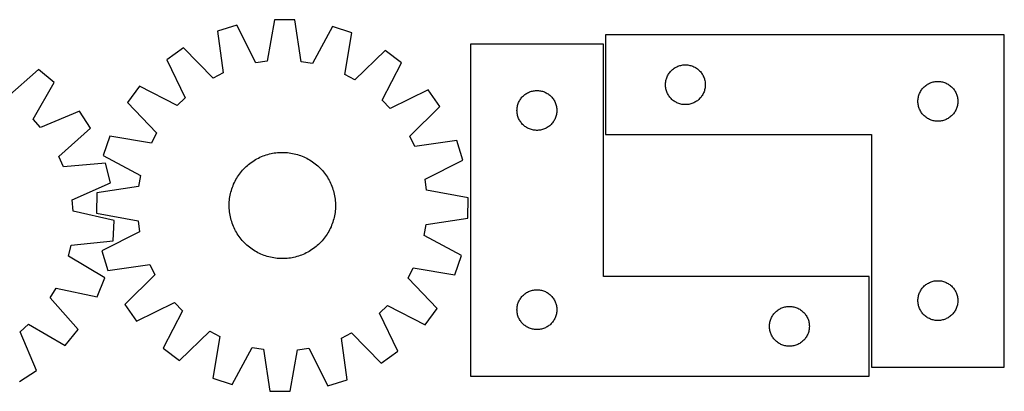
# Model space of a CAD drawing. Header units: millimetres. Extents: x 7 to 1493, y 7 to 301.
# Tile 2 of 2: x 752 to 1493, y 21 to 301. Entities that reach past the tile are written whole.
import ezdxf

# ---------------------------------------------------------------- set-up
doc = ezdxf.new("R2010")
doc.units = ezdxf.units.MM
doc.layers.add('CUT', color=7, linetype='CONTINUOUS', true_color=0x000000)

msp = doc.modelspace()

# ---------------------------------------------------------------- linework, layer by layer
at = {"layer": 'CUT'}
for p, q in [((915.932358, 296.913784), (901.238747, 292.349975)), ((930.140671, 268.504303), (915.932358, 296.913784)), ((944.175532, 301.011215), (938.626181, 269.735354)), ((959.560281, 300.811079), (944.175532, 301.011215)), ((964.294177, 269.401447), (959.560281, 300.811079)), ((901.238747, 292.349975), (905.625773, 260.89002)), ((987.687311, 295.980347), (972.744792, 267.95008)), ((1002.257232, 291.035858), (987.687311, 295.980347)), ((997.053324, 259.700669), (1002.257232, 291.035858)), ((1493.33971, 289.544225), (1193.33971, 289.544225)), ((1193.33971, 289.544225), (1193.33971, 214.544225)), ((1493.33971, 39.544225), (1493.33971, 289.544225)), ((1191.625306, 282.685088), (1091.625306, 282.685088)), ((1091.625306, 282.685088), (1091.625306, 32.685088)), ((1191.625306, 107.685088), (1191.625306, 282.685088)), ((875.644068, 279.725466), (863.079909, 270.84445)), ((897.935989, 257.097054), (875.644068, 279.725466)), ((1027.514849, 277.749828), (1004.64184, 255.708952)), ((1039.843735, 268.544987), (1027.514849, 277.749828)), ((863.079909, 270.84445), (876.973879, 242.279921)), ((938.626181, 269.735354), (930.140671, 268.504303)), ((972.744792, 267.95008), (964.294177, 269.401447)), ((1025.211419, 240.351547), (1039.843735, 268.544987)), ((1249.894393, 266.643191), (1250.650498, 266.801194)), ((1250.650498, 266.801194), (1251.413734, 266.920065)), ((1251.413734, 266.920065), (1252.182078, 266.999488)), ((1252.182078, 266.999488), (1252.953491, 267.039252)), ((1252.953491, 267.039252), (1253.725928, 267.039252)), ((1253.725928, 267.039252), (1254.497342, 266.999488)), ((1254.497342, 266.999488), (1255.265685, 266.920065)), ((1255.265685, 266.920065), (1256.028921, 266.801194)), ((1256.028921, 266.801194), (1256.785026, 266.643191)), ((766.60141, 263.437877), (742.689025, 242.529204)), ((778.470612, 253.647443), (766.60141, 263.437877)), ((905.625773, 260.89002), (897.935989, 257.097054)), ((1004.64184, 255.708952), (997.053324, 259.700669)), ((1239.922403, 258.750632), (1240.285431, 259.432446)), ((1240.285431, 259.432446), (1240.683076, 260.094668)), ((1240.683076, 260.094668), (1241.114285, 260.735541)), ((1241.114285, 260.735541), (1241.577913, 261.353367)), ((1241.577913, 261.353367), (1242.072731, 261.946507)), ((1242.072731, 261.946507), (1242.597427, 262.513387)), ((1242.597427, 262.513387), (1243.15061, 263.052506)), ((1243.15061, 263.052506), (1243.730812, 263.562432)), ((1243.730812, 263.562432), (1244.336495, 264.041814)), ((1244.336495, 264.041814), (1244.966054, 264.48938)), ((1244.966054, 264.48938), (1245.617818, 264.903944)), ((1245.617818, 264.903944), (1246.290058, 265.284407)), ((1246.290058, 265.284407), (1246.980994, 265.629759)), ((1246.980994, 265.629759), (1247.688791, 265.939085)), ((1247.688791, 265.939085), (1248.411574, 266.211563)), ((1248.411574, 266.211563), (1249.147425, 266.446473)), ((1249.147425, 266.446473), (1249.894393, 266.643191)), ((1256.785026, 266.643191), (1257.531994, 266.446473)), ((1257.531994, 266.446473), (1258.267845, 266.211563)), ((1258.267845, 266.211563), (1258.990628, 265.939085)), ((1258.990628, 265.939085), (1259.698425, 265.629759)), ((1259.698425, 265.629759), (1260.389361, 265.284407)), ((1260.389361, 265.284407), (1261.061602, 264.903944)), ((1261.061602, 264.903944), (1261.713365, 264.48938)), ((1261.713365, 264.48938), (1262.342924, 264.041814)), ((1262.342924, 264.041814), (1262.948607, 263.562432)), ((1262.948607, 263.562432), (1263.52881, 263.052506)), ((1263.52881, 263.052506), (1264.081992, 262.513387)), ((1264.081992, 262.513387), (1264.606689, 261.946507)), ((1264.606689, 261.946507), (1265.101507, 261.353367)), ((1265.101507, 261.353367), (1265.565135, 260.735541)), ((1265.565135, 260.735541), (1265.996343, 260.094668)), ((1265.996343, 260.094668), (1266.393988, 259.432446)), ((1266.393988, 259.432446), (1266.757016, 258.750632)), ((762.491664, 226.194794), (778.470612, 253.647443)), ((1238.33971, 252.044225), (1238.359598, 252.816406)), ((1238.359598, 251.272044), (1238.33971, 252.044225)), ((1238.359598, 252.816406), (1238.419211, 253.58654)), ((1238.419211, 253.58654), (1238.518391, 254.352584)), ((1238.518391, 254.352584), (1238.656874, 255.112506)), ((1238.656874, 255.112506), (1238.834294, 255.864292)), ((1238.834294, 255.864292), (1239.050179, 256.605948)), ((1239.050179, 256.605948), (1239.303957, 257.335506)), ((1239.303957, 257.335506), (1239.594956, 258.051034)), ((1239.594956, 258.051034), (1239.922403, 258.750632)), ((1266.757016, 258.750632), (1267.084463, 258.051034)), ((1267.084463, 258.051034), (1267.375462, 257.335506)), ((1267.375462, 257.335506), (1267.62924, 256.605948)), ((1267.62924, 256.605948), (1267.845125, 255.864292)), ((1267.845125, 255.864292), (1268.022545, 255.112506)), ((1268.022545, 255.112506), (1268.161028, 254.352584)), ((1268.161028, 254.352584), (1268.260208, 253.58654)), ((1268.260208, 253.58654), (1268.319821, 252.816406)), ((1268.319821, 252.816406), (1268.33971, 252.044225)), ((1268.33971, 252.044225), (1268.319821, 251.272044)), ((1434.336495, 251.541814), (1434.966054, 251.98938)), ((1434.966054, 251.98938), (1435.617818, 252.403944)), ((1435.617818, 252.403944), (1436.290058, 252.784407)), ((1436.290058, 252.784407), (1436.980994, 253.129759)), ((1436.980994, 253.129759), (1437.688791, 253.439085)), ((1437.688791, 253.439085), (1438.411574, 253.711563)), ((1438.411574, 253.711563), (1439.147425, 253.946473)), ((1439.147425, 253.946473), (1439.894393, 254.143191)), ((1439.894393, 254.143191), (1440.650498, 254.301194)), ((1440.650498, 254.301194), (1441.413734, 254.420065)), ((1441.413734, 254.420065), (1442.182078, 254.499488)), ((1442.182078, 254.499488), (1442.953491, 254.539252)), ((1442.953491, 254.539252), (1443.725928, 254.539252)), ((1443.725928, 254.539252), (1444.497342, 254.499488)), ((1444.497342, 254.499488), (1445.265685, 254.420065)), ((1445.265685, 254.420065), (1446.028921, 254.301194)), ((1446.028921, 254.301194), (1446.785026, 254.143191)), ((1446.785026, 254.143191), (1447.531994, 253.946473)), ((1447.531994, 253.946473), (1448.267845, 253.711563)), ((1448.267845, 253.711563), (1448.990628, 253.439085)), ((1448.990628, 253.439085), (1449.698425, 253.129759)), ((1449.698425, 253.129759), (1450.389361, 252.784407)), ((1450.389361, 252.784407), (1451.061602, 252.403944)), ((1451.061602, 252.403944), (1451.713365, 251.98938)), ((1451.713365, 251.98938), (1452.342924, 251.541814)), ((842.63911, 250.928638), (833.434269, 238.599751)), ((870.83255, 236.296322), (842.63911, 250.928638)), ((1059.759548, 248.104188), (1031.195018, 234.210218)), ((1068.640563, 235.540029), (1059.759548, 248.104188)), ((1132.016408, 244.203295), (1132.622092, 244.682677)), ((1132.622092, 244.682677), (1133.25165, 245.130243)), ((1133.25165, 245.130243), (1133.903414, 245.544808)), ((1133.903414, 245.544808), (1134.575655, 245.92527)), ((1134.575655, 245.92527), (1135.26659, 246.270622)), ((1135.26659, 246.270622), (1135.974387, 246.579948)), ((1135.974387, 246.579948), (1136.69717, 246.852427)), ((1136.69717, 246.852427), (1137.433021, 247.087336)), ((1137.433021, 247.087336), (1138.17999, 247.284054)), ((1138.17999, 247.284054), (1138.936094, 247.442058)), ((1138.936094, 247.442058), (1139.699331, 247.560928)), ((1139.699331, 247.560928), (1140.467674, 247.640351)), ((1140.467674, 247.640351), (1141.239087, 247.680115)), ((1141.239087, 247.680115), (1142.011525, 247.680115)), ((1142.011525, 247.680115), (1142.782938, 247.640351)), ((1142.782938, 247.640351), (1143.551281, 247.560928)), ((1143.551281, 247.560928), (1144.314517, 247.442058)), ((1144.314517, 247.442058), (1145.070622, 247.284054)), ((1145.070622, 247.284054), (1145.81759, 247.087336)), ((1145.81759, 247.087336), (1146.553442, 246.852427)), ((1146.553442, 246.852427), (1147.276224, 246.579948)), ((1147.276224, 246.579948), (1147.984022, 246.270622)), ((1147.984022, 246.270622), (1148.674957, 245.92527)), ((1148.674957, 245.92527), (1149.347198, 245.544808)), ((1149.347198, 245.544808), (1149.998962, 245.130243)), ((1149.998962, 245.130243), (1150.62852, 244.682677)), ((1150.62852, 244.682677), (1151.234204, 244.203295)), ((1238.419211, 250.50191), (1238.359598, 251.272044)), ((1238.518391, 249.735866), (1238.419211, 250.50191)), ((1238.656874, 248.975944), (1238.518391, 249.735866)), ((1238.834294, 248.224158), (1238.656874, 248.975944)), ((1239.050179, 247.482503), (1238.834294, 248.224158)), ((1239.303957, 246.752944), (1239.050179, 247.482503)), ((1239.594956, 246.037416), (1239.303957, 246.752944)), ((1239.922403, 245.337818), (1239.594956, 246.037416)), ((1240.285431, 244.656004), (1239.922403, 245.337818)), ((1240.683076, 243.993782), (1240.285431, 244.656004)), ((1266.393988, 244.656004), (1265.996343, 243.993782)), ((1266.757016, 245.337818), (1266.393988, 244.656004)), ((1267.084463, 246.037416), (1266.757016, 245.337818)), ((1267.375462, 246.752944), (1267.084463, 246.037416)), ((1267.62924, 247.482503), (1267.375462, 246.752944)), ((1267.845125, 248.224158), (1267.62924, 247.482503)), ((1268.022545, 248.975944), (1267.845125, 248.224158)), ((1268.161028, 249.735866), (1268.022545, 248.975944)), ((1268.260208, 250.50191), (1268.161028, 249.735866)), ((1268.319821, 251.272044), (1268.260208, 250.50191)), ((1429.050179, 244.105948), (1429.303957, 244.835506)), ((1429.303957, 244.835506), (1429.594956, 245.551034)), ((1429.594956, 245.551034), (1429.922403, 246.250632)), ((1429.922403, 246.250632), (1430.285431, 246.932446)), ((1430.285431, 246.932446), (1430.683076, 247.594668)), ((1430.683076, 247.594668), (1431.114285, 248.235541)), ((1431.114285, 248.235541), (1431.577913, 248.853367)), ((1431.577913, 248.853367), (1432.072731, 249.446507)), ((1432.072731, 249.446507), (1432.597427, 250.013387)), ((1432.597427, 250.013387), (1433.15061, 250.552506)), ((1433.15061, 250.552506), (1433.730812, 251.062432)), ((1433.730812, 251.062432), (1434.336495, 251.541814)), ((1452.342924, 251.541814), (1452.948607, 251.062432)), ((1452.948607, 251.062432), (1453.52881, 250.552506)), ((1453.52881, 250.552506), (1454.081992, 250.013387)), ((1454.081992, 250.013387), (1454.606689, 249.446507)), ((1454.606689, 249.446507), (1455.101507, 248.853367)), ((1455.101507, 248.853367), (1455.565135, 248.235541)), ((1455.565135, 248.235541), (1455.996343, 247.594668)), ((1455.996343, 247.594668), (1456.393988, 246.932446)), ((1456.393988, 246.932446), (1456.757016, 246.250632)), ((1456.757016, 246.250632), (1457.084463, 245.551034)), ((1457.084463, 245.551034), (1457.375462, 244.835506)), ((1457.375462, 244.835506), (1457.62924, 244.105948)), ((833.434269, 238.599751), (855.475145, 215.726742)), ((876.973879, 242.279921), (870.83255, 236.296322)), ((1031.195018, 234.210218), (1025.211419, 240.351547)), ((1127.11989, 236.505155), (1127.335775, 237.246811)), ((1127.335775, 237.246811), (1127.589554, 237.97637)), ((1127.589554, 237.97637), (1127.880552, 238.691897)), ((1127.880552, 238.691897), (1128.208, 239.391495)), ((1128.208, 239.391495), (1128.571027, 240.073309)), ((1128.571027, 240.073309), (1128.968672, 240.735531)), ((1128.968672, 240.735531), (1129.399881, 241.376405)), ((1129.399881, 241.376405), (1129.863509, 241.99423)), ((1129.863509, 241.99423), (1130.358327, 242.58737)), ((1130.358327, 242.58737), (1130.883023, 243.154251)), ((1130.883023, 243.154251), (1131.436206, 243.693369)), ((1131.436206, 243.693369), (1132.016408, 244.203295)), ((1151.234204, 244.203295), (1151.814406, 243.693369)), ((1151.814406, 243.693369), (1152.367589, 243.154251)), ((1152.367589, 243.154251), (1152.892285, 242.58737)), ((1152.892285, 242.58737), (1153.387103, 241.99423)), ((1153.387103, 241.99423), (1153.850731, 241.376405)), ((1153.850731, 241.376405), (1154.281939, 240.735531)), ((1154.281939, 240.735531), (1154.679584, 240.073309)), ((1154.679584, 240.073309), (1155.042612, 239.391495)), ((1155.042612, 239.391495), (1155.370059, 238.691897)), ((1155.370059, 238.691897), (1155.661058, 237.97637)), ((1155.661058, 237.97637), (1155.914837, 237.246811)), ((1155.914837, 237.246811), (1156.130722, 236.505155)), ((1241.114285, 243.352909), (1240.683076, 243.993782)), ((1241.577913, 242.735083), (1241.114285, 243.352909)), ((1242.072731, 242.141943), (1241.577913, 242.735083)), ((1242.597427, 241.575063), (1242.072731, 242.141943)), ((1243.15061, 241.035945), (1242.597427, 241.575063)), ((1243.730812, 240.526018), (1243.15061, 241.035945)), ((1244.336495, 240.046636), (1243.730812, 240.526018)), ((1244.966054, 239.59907), (1244.336495, 240.046636)), ((1245.617818, 239.184506), (1244.966054, 239.59907)), ((1246.290058, 238.804043), (1245.617818, 239.184506)), ((1246.980994, 238.458691), (1246.290058, 238.804043)), ((1247.688791, 238.149365), (1246.980994, 238.458691)), ((1248.411574, 237.876887), (1247.688791, 238.149365)), ((1249.147425, 237.641977), (1248.411574, 237.876887)), ((1249.894393, 237.445259), (1249.147425, 237.641977)), ((1250.650498, 237.287256), (1249.894393, 237.445259)), ((1251.413734, 237.168385), (1250.650498, 237.287256)), ((1252.182078, 237.088962), (1251.413734, 237.168385)), ((1255.265685, 237.168385), (1254.497342, 237.088962)), ((1256.028921, 237.287256), (1255.265685, 237.168385)), ((1256.785026, 237.445259), (1256.028921, 237.287256)), ((1257.531994, 237.641977), (1256.785026, 237.445259)), ((1258.267845, 237.876887), (1257.531994, 237.641977)), ((1258.990628, 238.149365), (1258.267845, 237.876887)), ((1259.698425, 238.458691), (1258.990628, 238.149365)), ((1260.389361, 238.804043), (1259.698425, 238.458691)), ((1261.061602, 239.184506), (1260.389361, 238.804043)), ((1261.713365, 239.59907), (1261.061602, 239.184506)), ((1262.342924, 240.046636), (1261.713365, 239.59907)), ((1262.948607, 240.526018), (1262.342924, 240.046636)), ((1263.52881, 241.035945), (1262.948607, 240.526018)), ((1264.081992, 241.575063), (1263.52881, 241.035945)), ((1264.606689, 242.141943), (1264.081992, 241.575063)), ((1265.101507, 242.735083), (1264.606689, 242.141943)), ((1265.565135, 243.352909), (1265.101507, 242.735083)), ((1265.996343, 243.993782), (1265.565135, 243.352909)), ((1428.33971, 239.544225), (1428.359598, 240.316406)), ((1428.359598, 238.772044), (1428.33971, 239.544225)), ((1428.359598, 240.316406), (1428.419211, 241.08654)), ((1428.419211, 238.00191), (1428.359598, 238.772044)), ((1428.419211, 241.08654), (1428.518391, 241.852584)), ((1428.518391, 237.235866), (1428.419211, 238.00191)), ((1428.518391, 241.852584), (1428.656874, 242.612506)), ((1428.656874, 236.475944), (1428.518391, 237.235866)), ((1428.656874, 242.612506), (1428.834294, 243.364292)), ((1428.834294, 243.364292), (1429.050179, 244.105948)), ((1457.62924, 244.105948), (1457.845125, 243.364292)), ((1457.845125, 243.364292), (1458.022545, 242.612506)), ((1458.022545, 242.612506), (1458.161028, 241.852584)), ((1458.161028, 237.235866), (1458.022545, 236.475944)), ((1458.161028, 241.852584), (1458.260208, 241.08654)), ((1458.260208, 238.00191), (1458.161028, 237.235866)), ((1458.260208, 241.08654), (1458.319821, 240.316406)), ((1458.319821, 238.772044), (1458.260208, 238.00191)), ((1458.319821, 240.316406), (1458.33971, 239.544225)), ((1458.33971, 239.544225), (1458.319821, 238.772044)), ((797.374358, 232.267214), (768.171193, 219.771218)), ((805.63723, 219.288173), (797.374358, 232.267214)), ((1046.012152, 213.248108), (1068.640563, 235.540029)), ((1126.625306, 232.685088), (1126.645195, 233.45727)), ((1126.645195, 231.912907), (1126.625306, 232.685088)), ((1126.645195, 233.45727), (1126.704808, 234.227403)), ((1126.704808, 231.142773), (1126.645195, 231.912907)), ((1126.704808, 234.227403), (1126.803987, 234.993447)), ((1126.803987, 230.37673), (1126.704808, 231.142773)), ((1126.803987, 234.993447), (1126.942471, 235.753369)), ((1126.942471, 229.616807), (1126.803987, 230.37673)), ((1126.942471, 235.753369), (1127.11989, 236.505155)), ((1156.130722, 236.505155), (1156.308141, 235.753369)), ((1156.308141, 235.753369), (1156.446624, 234.993447)), ((1156.446624, 230.37673), (1156.308141, 229.616807)), ((1156.446624, 234.993447), (1156.545804, 234.227403)), ((1156.545804, 231.142773), (1156.446624, 230.37673)), ((1156.545804, 234.227403), (1156.605417, 233.45727)), ((1156.605417, 231.912907), (1156.545804, 231.142773)), ((1156.605417, 233.45727), (1156.625306, 232.685088)), ((1156.625306, 232.685088), (1156.605417, 231.912907)), ((1252.953491, 237.049198), (1252.182078, 237.088962)), ((1253.725928, 237.049198), (1252.953491, 237.049198)), ((1254.497342, 237.088962), (1253.725928, 237.049198)), ((1428.834294, 235.724158), (1428.656874, 236.475944)), ((1429.050179, 234.982503), (1428.834294, 235.724158)), ((1429.303957, 234.252944), (1429.050179, 234.982503)), ((1429.594956, 233.537416), (1429.303957, 234.252944)), ((1429.922403, 232.837818), (1429.594956, 233.537416)), ((1430.285431, 232.156004), (1429.922403, 232.837818)), ((1430.683076, 231.493782), (1430.285431, 232.156004)), ((1431.114285, 230.852909), (1430.683076, 231.493782)), ((1431.577913, 230.235083), (1431.114285, 230.852909)), ((1432.072731, 229.641943), (1431.577913, 230.235083)), ((1455.101507, 230.235083), (1454.606689, 229.641943)), ((1455.565135, 230.852909), (1455.101507, 230.235083)), ((1455.996343, 231.493782), (1455.565135, 230.852909)), ((1456.393988, 232.156004), (1455.996343, 231.493782)), ((1456.757016, 232.837818), (1456.393988, 232.156004)), ((1457.084463, 233.537416), (1456.757016, 232.837818)), ((1457.375462, 234.252944), (1457.084463, 233.537416)), ((1457.62924, 234.982503), (1457.375462, 234.252944)), ((1457.845125, 235.724158), (1457.62924, 234.982503)), ((1458.022545, 236.475944), (1457.845125, 235.724158)), ((768.171193, 219.771218), (762.491664, 226.194794)), ((1127.11989, 228.865021), (1126.942471, 229.616807)), ((1127.335775, 228.123366), (1127.11989, 228.865021)), ((1127.589554, 227.393807), (1127.335775, 228.123366)), ((1127.880552, 226.67828), (1127.589554, 227.393807)), ((1128.208, 225.978681), (1127.880552, 226.67828)), ((1128.571027, 225.296867), (1128.208, 225.978681)), ((1128.968672, 224.634645), (1128.571027, 225.296867)), ((1129.399881, 223.993772), (1128.968672, 224.634645)), ((1129.863509, 223.375946), (1129.399881, 223.993772)), ((1130.358327, 222.782806), (1129.863509, 223.375946)), ((1130.883023, 222.215926), (1130.358327, 222.782806)), ((1152.892285, 222.782806), (1152.367589, 222.215926)), ((1153.387103, 223.375946), (1152.892285, 222.782806)), ((1153.850731, 223.993772), (1153.387103, 223.375946)), ((1154.281939, 224.634645), (1153.850731, 223.993772)), ((1154.679584, 225.296867), (1154.281939, 224.634645)), ((1155.042612, 225.978681), (1154.679584, 225.296867)), ((1155.370059, 226.67828), (1155.042612, 225.978681)), ((1155.661058, 227.393807), (1155.370059, 226.67828)), ((1155.914837, 228.123366), (1155.661058, 227.393807)), ((1156.130722, 228.865021), (1155.914837, 228.123366)), ((1156.308141, 229.616807), (1156.130722, 228.865021)), ((1432.597427, 229.075063), (1432.072731, 229.641943)), ((1433.15061, 228.535945), (1432.597427, 229.075063)), ((1433.730812, 228.026018), (1433.15061, 228.535945)), ((1434.336495, 227.546636), (1433.730812, 228.026018)), ((1434.966054, 227.09907), (1434.336495, 227.546636)), ((1435.617818, 226.684506), (1434.966054, 227.09907)), ((1436.290058, 226.304043), (1435.617818, 226.684506)), ((1436.980994, 225.958691), (1436.290058, 226.304043)), ((1437.688791, 225.649365), (1436.980994, 225.958691)), ((1438.411574, 225.376887), (1437.688791, 225.649365)), ((1439.147425, 225.141977), (1438.411574, 225.376887)), ((1439.894393, 224.945259), (1439.147425, 225.141977)), ((1440.650498, 224.787256), (1439.894393, 224.945259)), ((1441.413734, 224.668385), (1440.650498, 224.787256)), ((1442.182078, 224.588962), (1441.413734, 224.668385)), ((1442.953491, 224.549198), (1442.182078, 224.588962)), ((1443.725928, 224.549198), (1442.953491, 224.549198)), ((1444.497342, 224.588962), (1443.725928, 224.549198)), ((1445.265685, 224.668385), (1444.497342, 224.588962)), ((1446.028921, 224.787256), (1445.265685, 224.668385)), ((1446.785026, 224.945259), (1446.028921, 224.787256)), ((1447.531994, 225.141977), (1446.785026, 224.945259)), ((1448.267845, 225.376887), (1447.531994, 225.141977)), ((1448.990628, 225.649365), (1448.267845, 225.376887)), ((1449.698425, 225.958691), (1448.990628, 225.649365)), ((1450.389361, 226.304043), (1449.698425, 225.958691)), ((1451.061602, 226.684506), (1450.389361, 226.304043)), ((1451.713365, 227.09907), (1451.061602, 226.684506)), ((1452.342924, 227.546636), (1451.713365, 227.09907)), ((1452.948607, 228.026018), (1452.342924, 227.546636)), ((1453.52881, 228.535945), (1452.948607, 228.026018)), ((1454.081992, 229.075063), (1453.52881, 228.535945)), ((1454.606689, 229.641943), (1454.081992, 229.075063)), ((781.957012, 198.116918), (805.63723, 219.288173)), ((855.475145, 215.726742), (851.483428, 208.138227)), ((1131.436206, 221.676808), (1130.883023, 222.215926)), ((1132.016408, 221.166882), (1131.436206, 221.676808)), ((1132.622092, 220.6875), (1132.016408, 221.166882)), ((1133.25165, 220.239933), (1132.622092, 220.6875)), ((1133.903414, 219.825369), (1133.25165, 220.239933)), ((1134.575655, 219.444906), (1133.903414, 219.825369)), ((1135.26659, 219.099554), (1134.575655, 219.444906)), ((1135.974387, 218.790229), (1135.26659, 219.099554)), ((1136.69717, 218.51775), (1135.974387, 218.790229)), ((1137.433021, 218.28284), (1136.69717, 218.51775)), ((1138.17999, 218.086123), (1137.433021, 218.28284)), ((1138.936094, 217.928119), (1138.17999, 218.086123)), ((1139.699331, 217.809248), (1138.936094, 217.928119)), ((1140.467674, 217.729825), (1139.699331, 217.809248)), ((1141.239087, 217.690061), (1140.467674, 217.729825)), ((1142.011525, 217.690061), (1141.239087, 217.690061)), ((1142.782938, 217.729825), (1142.011525, 217.690061)), ((1143.551281, 217.809248), (1142.782938, 217.729825)), ((1144.314517, 217.928119), (1143.551281, 217.809248)), ((1145.070622, 218.086123), (1144.314517, 217.928119)), ((1145.81759, 218.28284), (1145.070622, 218.086123)), ((1146.553442, 218.51775), (1145.81759, 218.28284)), ((1147.276224, 218.790229), (1146.553442, 218.51775)), ((1147.984022, 219.099554), (1147.276224, 218.790229)), ((1148.674957, 219.444906), (1147.984022, 219.099554)), ((1149.347198, 219.825369), (1148.674957, 219.444906)), ((1149.998962, 220.239933), (1149.347198, 219.825369)), ((1150.62852, 220.6875), (1149.998962, 220.239933)), ((1151.234204, 221.166882), (1150.62852, 220.6875)), ((1151.814406, 221.676808), (1151.234204, 221.166882)), ((1152.367589, 222.215926), (1151.814406, 221.676808)), ((820.148239, 213.342134), (815.20375, 198.772214)), ((851.483428, 208.138227), (820.148239, 213.342134)), ((1049.805118, 205.558324), (1046.012152, 213.248108)), ((1081.265072, 209.94535), (1049.805118, 205.558324)), ((1085.828881, 195.251739), (1081.265072, 209.94535)), ((1193.33971, 214.544225), (1393.33971, 214.544225)), ((1393.33971, 214.544225), (1393.33971, 39.544225)), ((940.301815, 199.928581), (941.525176, 200.215624)), ((941.525176, 200.215624), (942.75695, 200.464098)), ((942.75695, 200.464098), (943.995921, 200.673759)), ((943.995921, 200.673759), (945.240866, 200.844399)), ((945.240866, 200.844399), (946.490557, 200.975851)), ((946.490557, 200.975851), (947.743761, 201.067983)), ((947.743761, 201.067983), (948.999239, 201.120707)), ((948.999239, 201.120707), (950.255755, 201.133968)), ((950.255755, 201.133968), (951.512067, 201.107756)), ((951.512067, 201.107756), (952.766935, 201.042094)), ((952.766935, 201.042094), (954.019122, 200.937048)), ((954.019122, 200.937048), (955.267392, 200.792722)), ((955.267392, 200.792722), (956.510512, 200.609258)), ((956.510512, 200.609258), (957.747256, 200.386838)), ((957.747256, 200.386838), (958.976404, 200.12568)), ((958.976404, 200.12568), (960.196741, 199.826042)), ((785.373571, 190.252664), (781.957012, 198.116918)), ((817.008907, 193.112788), (785.373571, 190.252664)), ((815.20375, 198.772214), (843.234017, 183.829695)), ((820.856621, 178.215619), (817.008907, 193.112788)), ((924.711823, 192.08603), (925.696537, 192.866636)), ((925.696537, 192.866636), (926.705284, 193.615926)), ((926.705284, 193.615926), (927.73707, 194.333161)), ((927.73707, 194.333161), (928.790875, 195.017633)), ((928.790875, 195.017633), (929.86566, 195.668666)), ((929.86566, 195.668666), (930.960363, 196.285619)), ((930.960363, 196.285619), (932.073906, 196.867881)), ((932.073906, 196.867881), (933.205189, 197.414879)), ((933.205189, 197.414879), (934.353095, 197.926072)), ((934.353095, 197.926072), (935.516491, 198.400957)), ((935.516491, 198.400957), (936.69423, 198.839064)), ((936.69423, 198.839064), (937.885149, 199.239961)), ((937.885149, 199.239961), (939.088073, 199.603253)), ((939.088073, 199.603253), (940.301815, 199.928581)), ((960.196741, 199.826042), (961.407065, 199.488221)), ((961.407065, 199.488221), (962.60618, 199.112549)), ((962.60618, 199.112549), (963.792904, 198.699397)), ((963.792904, 198.699397), (964.966064, 198.249174)), ((964.966064, 198.249174), (966.124504, 197.762322)), ((966.124504, 197.762322), (967.26708, 197.239324)), ((967.26708, 197.239324), (968.392664, 196.680694)), ((968.392664, 196.680694), (969.500145, 196.086984)), ((969.500145, 196.086984), (970.588432, 195.458781)), ((970.588432, 195.458781), (971.656449, 194.796703)), ((971.656449, 194.796703), (972.703143, 194.101406)), ((972.703143, 194.101406), (973.72748, 193.373573)), ((973.72748, 193.373573), (974.72845, 192.613925)), ((1057.4194, 181.043426), (1085.828881, 195.251739)), ((917.810524, 184.812382), (918.570172, 185.813353)), ((918.570172, 185.813353), (919.360887, 186.789968)), ((919.360887, 186.789968), (920.181887, 187.741264)), ((920.181887, 187.741264), (921.032364, 188.666303)), ((921.032364, 188.666303), (921.911477, 189.564171)), ((921.911477, 189.564171), (922.818359, 190.433982)), ((922.818359, 190.433982), (923.752115, 191.274878)), ((923.752115, 191.274878), (924.711823, 192.08603)), ((974.72845, 192.613925), (975.705065, 191.82321)), ((975.705065, 191.82321), (976.656362, 191.00221)), ((976.656362, 191.00221), (977.5814, 190.151733)), ((977.5814, 190.151733), (978.479268, 189.27262)), ((978.479268, 189.27262), (979.34908, 188.365738)), ((979.34908, 188.365738), (980.189976, 187.431982)), ((980.189976, 187.431982), (981.001127, 186.472274)), ((981.001127, 186.472274), (981.781733, 185.48756)), ((981.781733, 185.48756), (982.531024, 184.478813)), ((791.793118, 165.398149), (820.856621, 178.215619)), ((843.234017, 183.829695), (841.78265, 175.379079)), ((913.421775, 177.209406), (913.944773, 178.351982)), ((913.944773, 178.351982), (914.503403, 179.477566)), ((914.503403, 179.477566), (915.097113, 180.585048)), ((915.097113, 180.585048), (915.725316, 181.673334)), ((915.725316, 181.673334), (916.387394, 182.741351)), ((916.387394, 182.741351), (917.082691, 183.788045)), ((917.082691, 183.788045), (917.810524, 184.812382)), ((982.531024, 184.478813), (983.248259, 183.447027)), ((983.248259, 183.447027), (983.93273, 182.393222)), ((983.93273, 182.393222), (984.583764, 181.318437)), ((984.583764, 181.318437), (985.200716, 180.223734)), ((985.200716, 180.223734), (985.782978, 179.110191)), ((985.782978, 179.110191), (986.329976, 177.978908)), ((986.329976, 177.978908), (986.84117, 176.831002)), ((1058.650452, 172.557916), (1057.4194, 181.043426)), ((810.373018, 170.645183), (810.172882, 155.260434)), ((841.78265, 175.379079), (810.373018, 170.645183)), ((911.058417, 170.061306), (911.358055, 171.281644)), ((911.358055, 171.281644), (911.695876, 172.491967)), ((911.695876, 172.491967), (912.071548, 173.691083)), ((912.071548, 173.691083), (912.4847, 174.877806)), ((912.4847, 174.877806), (912.934923, 176.050967)), ((912.934923, 176.050967), (913.421775, 177.209406)), ((986.84117, 176.831002), (987.316054, 175.667606)), ((987.316054, 175.667606), (987.754162, 174.489867)), ((987.754162, 174.489867), (988.155059, 173.298948)), ((988.155059, 173.298948), (988.518351, 172.096024)), ((988.518351, 172.096024), (988.843678, 170.882282)), ((988.843678, 170.882282), (989.130721, 169.658921)), ((1089.926312, 167.008565), (1058.650452, 172.557916)), ((792.61227, 156.863024), (791.793118, 165.398149)), ((910.076341, 162.596969), (910.142003, 163.851838)), ((910.142003, 163.851838), (910.247049, 165.104025)), ((910.247049, 165.104025), (910.391375, 166.352294)), ((910.391375, 166.352294), (910.574839, 167.595415)), ((910.574839, 167.595415), (910.797259, 168.832159)), ((910.797259, 168.832159), (911.058417, 170.061306)), ((989.130721, 169.658921), (989.379196, 168.427147)), ((989.379196, 168.427147), (989.588856, 167.188176)), ((989.588856, 167.188176), (989.759497, 165.943231)), ((989.759497, 165.943231), (989.890948, 164.69354)), ((989.890948, 164.69354), (989.983081, 163.440336)), ((989.983081, 163.440336), (990.035804, 162.184858)), ((1089.726177, 151.623816), (1089.926312, 167.008565)), ((823.583089, 149.807307), (792.61227, 156.863024)), ((910.050129, 161.340657), (910.076341, 162.596969)), ((910.06339, 160.084142), (910.050129, 161.340657)), ((910.116114, 158.828663), (910.06339, 160.084142)), ((910.208246, 157.57546), (910.116114, 158.828663)), ((910.339698, 156.325769), (910.208246, 157.57546)), ((910.510338, 155.080824), (910.339698, 156.325769)), ((989.70782, 155.916705), (989.524356, 154.673585)), ((989.852146, 157.164975), (989.70782, 155.916705)), ((989.957191, 158.417162), (989.852146, 157.164975)), ((990.022853, 159.67203), (989.957191, 158.417162)), ((990.049066, 160.928342), (990.022853, 159.67203)), ((990.035804, 162.184858), (990.049066, 160.928342)), ((810.172882, 155.260434), (841.448743, 149.711083)), ((822.639004, 134.450248), (823.583089, 149.807307)), ((841.448743, 149.711083), (842.679794, 141.225573)), ((910.719999, 153.841853), (910.510338, 155.080824)), ((910.968473, 152.610079), (910.719999, 153.841853)), ((911.255516, 151.386717), (910.968473, 152.610079)), ((911.580844, 150.172975), (911.255516, 151.386717)), ((911.944136, 148.970052), (911.580844, 150.172975)), ((912.345033, 147.779132), (911.944136, 148.970052)), ((988.027646, 148.577917), (987.614495, 147.391193)), ((988.403318, 149.777032), (988.027646, 148.577917)), ((988.74114, 150.987356), (988.403318, 149.777032)), ((989.040777, 152.207693), (988.74114, 150.987356)), ((989.301935, 153.436841), (989.040777, 152.207693)), ((989.524356, 154.673585), (989.301935, 153.436841)), ((1058.316545, 146.88992), (1089.726177, 151.623816)), ((842.679794, 141.225573), (814.270313, 127.01726)), ((912.78314, 146.601394), (912.345033, 147.779132)), ((913.258025, 145.437997), (912.78314, 146.601394)), ((913.769218, 144.290091), (913.258025, 145.437997)), ((914.316216, 143.158809), (913.769218, 144.290091)), ((914.898478, 142.045266), (914.316216, 143.158809)), ((915.515431, 140.950562), (914.898478, 142.045266)), ((916.166464, 139.875777), (915.515431, 140.950562)), ((985.002082, 141.683951), (984.373878, 140.595665)), ((985.595791, 142.791433), (985.002082, 141.683951)), ((986.154421, 143.917017), (985.595791, 142.791433)), ((986.67742, 145.059593), (986.154421, 143.917017)), ((987.164271, 146.218033), (986.67742, 145.059593)), ((987.614495, 147.391193), (987.164271, 146.218033)), ((1056.865177, 138.439305), (1058.316545, 146.88992)), ((791.037154, 131.241226), (822.639004, 134.450248)), ((916.850936, 138.821972), (916.166464, 139.875777)), ((917.568171, 137.790187), (916.850936, 138.821972)), ((918.317461, 136.78144), (917.568171, 137.790187)), ((919.098067, 135.796726), (918.317461, 136.78144)), ((919.909219, 134.837017), (919.098067, 135.796726)), ((920.750115, 133.903262), (919.909219, 134.837017)), ((921.619926, 132.99638), (920.750115, 133.903262)), ((979.066831, 133.602697), (978.187717, 132.704829)), ((979.917307, 134.527735), (979.066831, 133.602697)), ((980.738308, 135.479032), (979.917307, 134.527735)), ((981.529023, 136.455647), (980.738308, 135.479032)), ((982.288671, 137.456617), (981.529023, 136.455647)), ((983.016503, 138.480954), (982.288671, 137.456617)), ((983.711801, 139.527648), (983.016503, 138.480954)), ((984.373878, 140.595665), (983.711801, 139.527648)), ((1084.895444, 123.496786), (1056.865177, 138.439305)), ((789.178716, 122.870708), (791.037154, 131.241226)), ((814.270313, 127.01726), (818.834122, 112.32365)), ((922.517794, 132.117266), (921.619926, 132.99638)), ((923.442833, 131.26679), (922.517794, 132.117266)), ((924.394129, 130.445789), (923.442833, 131.26679)), ((925.370744, 129.655074), (924.394129, 130.445789)), ((926.371715, 128.895426), (925.370744, 129.655074)), ((927.396052, 128.167594), (926.371715, 128.895426)), ((928.442746, 127.472296), (927.396052, 128.167594)), ((929.510763, 126.810219), (928.442746, 127.472296)), ((930.599049, 126.182015), (929.510763, 126.810219)), ((931.706531, 125.588306), (930.599049, 126.182015)), ((969.138831, 125.983381), (968.025288, 125.401119)), ((970.233535, 126.600333), (969.138831, 125.983381)), ((971.30832, 127.251367), (970.233535, 126.600333)), ((972.362125, 127.935838), (971.30832, 127.251367)), ((973.39391, 128.653073), (972.362125, 127.935838)), ((974.402657, 129.402364), (973.39391, 128.653073)), ((975.387371, 130.18297), (974.402657, 129.402364)), ((976.34708, 130.994121), (975.387371, 130.18297)), ((977.280835, 131.835017), (976.34708, 130.994121)), ((978.187717, 132.704829), (977.280835, 131.835017)), ((816.453378, 106.589813), (789.178716, 122.870708)), ((932.832115, 125.029676), (931.706531, 125.588306)), ((933.974691, 124.506677), (932.832115, 125.029676)), ((935.13313, 124.019826), (933.974691, 124.506677)), ((936.306291, 123.569602), (935.13313, 124.019826)), ((937.493014, 123.15645), (936.306291, 123.569602)), ((938.692129, 122.780779), (937.493014, 123.15645)), ((939.902453, 122.442957), (938.692129, 122.780779)), ((941.122791, 122.14332), (939.902453, 122.442957)), ((942.351938, 121.882162), (941.122791, 122.14332)), ((943.588682, 121.659741), (942.351938, 121.882162)), ((944.831803, 121.476277), (943.588682, 121.659741)), ((946.080072, 121.331951), (944.831803, 121.476277)), ((947.332259, 121.226906), (946.080072, 121.331951)), ((948.587128, 121.161244), (947.332259, 121.226906)), ((949.84344, 121.135031), (948.587128, 121.161244)), ((951.099955, 121.148293), (949.84344, 121.135031)), ((952.355434, 121.201016), (951.099955, 121.148293)), ((953.608637, 121.293149), (952.355434, 121.201016)), ((954.858328, 121.4246), (953.608637, 121.293149)), ((956.103273, 121.595241), (954.858328, 121.4246)), ((957.342244, 121.804901), (956.103273, 121.595241)), ((958.574018, 122.053376), (957.342244, 121.804901)), ((959.79738, 122.340419), (958.574018, 122.053376)), ((961.011122, 122.665746), (959.79738, 122.340419)), ((962.214045, 123.029038), (961.011122, 122.665746)), ((963.404964, 123.429935), (962.214045, 123.029038)), ((964.582703, 123.868043), (963.404964, 123.429935)), ((965.7461, 124.342927), (964.582703, 123.868043)), ((966.894006, 124.854121), (965.7461, 124.342927)), ((968.025288, 125.401119), (966.894006, 124.854121)), ((1079.950956, 108.926865), (1084.895444, 123.496786)), ((818.834122, 112.32365), (850.294077, 116.710675)), ((850.294077, 116.710675), (854.087043, 109.020891)), ((1044.62405, 106.542257), (1048.615766, 114.130773)), ((1048.615766, 114.130773), (1079.950956, 108.926865)), ((810.809908, 92.276121), (816.453378, 106.589813)), ((854.087043, 109.020891), (831.458631, 86.728971)), ((1066.664926, 83.669248), (1044.62405, 106.542257)), ((1391.625306, 107.685088), (1191.625306, 107.685088)), ((1391.625306, 32.685088), (1391.625306, 107.685088)), ((1438.411574, 103.711563), (1439.147425, 103.946473)), ((1439.147425, 103.946473), (1439.894393, 104.143191)), ((1439.894393, 104.143191), (1440.650498, 104.301194)), ((1440.650498, 104.301194), (1441.413734, 104.420065)), ((1441.413734, 104.420065), (1442.182078, 104.499488)), ((1442.182078, 104.499488), (1442.953491, 104.539252)), ((1442.953491, 104.539252), (1443.725928, 104.539252)), ((1443.725928, 104.539252), (1444.497342, 104.499488)), ((1444.497342, 104.499488), (1445.265685, 104.420065)), ((1445.265685, 104.420065), (1446.028921, 104.301194)), ((1446.028921, 104.301194), (1446.785026, 104.143191)), ((1446.785026, 104.143191), (1447.531994, 103.946473)), ((1447.531994, 103.946473), (1448.267845, 103.711563)), ((775.409008, 91.603121), (779.76312, 98.989668)), ((779.76312, 98.989668), (810.809908, 92.276121)), ((1135.26659, 96.270622), (1135.974387, 96.579948)), ((1135.974387, 96.579948), (1136.69717, 96.852427)), ((1136.69717, 96.852427), (1137.433021, 97.087336)), ((1137.433021, 97.087336), (1138.17999, 97.284054)), ((1138.17999, 97.284054), (1138.936094, 97.442058)), ((1138.936094, 97.442058), (1139.699331, 97.560928)), ((1139.699331, 97.560928), (1140.467674, 97.640351)), ((1140.467674, 97.640351), (1141.239087, 97.680115)), ((1141.239087, 97.680115), (1142.011525, 97.680115)), ((1142.011525, 97.680115), (1142.782938, 97.640351)), ((1142.782938, 97.640351), (1143.551281, 97.560928)), ((1143.551281, 97.560928), (1144.314517, 97.442058)), ((1144.314517, 97.442058), (1145.070622, 97.284054)), ((1145.070622, 97.284054), (1145.81759, 97.087336)), ((1145.81759, 97.087336), (1146.553442, 96.852427)), ((1146.553442, 96.852427), (1147.276224, 96.579948)), ((1147.276224, 96.579948), (1147.984022, 96.270622)), ((1429.922403, 96.250632), (1430.285431, 96.932446)), ((1430.285431, 96.932446), (1430.683076, 97.594668)), ((1430.683076, 97.594668), (1431.114285, 98.235541)), ((1431.114285, 98.235541), (1431.577913, 98.853367)), ((1431.577913, 98.853367), (1432.072731, 99.446507)), ((1432.072731, 99.446507), (1432.597427, 100.013387)), ((1432.597427, 100.013387), (1433.15061, 100.552506)), ((1433.15061, 100.552506), (1433.730812, 101.062432)), ((1433.730812, 101.062432), (1434.336495, 101.541814)), ((1434.336495, 101.541814), (1434.966054, 101.98938)), ((1434.966054, 101.98938), (1435.617818, 102.403944)), ((1435.617818, 102.403944), (1436.290058, 102.784407)), ((1436.290058, 102.784407), (1436.980994, 103.129759)), ((1436.980994, 103.129759), (1437.688791, 103.439085)), ((1437.688791, 103.439085), (1438.411574, 103.711563)), ((1448.267845, 103.711563), (1448.990628, 103.439085)), ((1448.990628, 103.439085), (1449.698425, 103.129759)), ((1449.698425, 103.129759), (1450.389361, 102.784407)), ((1450.389361, 102.784407), (1451.061602, 102.403944)), ((1451.061602, 102.403944), (1451.713365, 101.98938)), ((1451.713365, 101.98938), (1452.342924, 101.541814)), ((1452.342924, 101.541814), (1452.948607, 101.062432)), ((1452.948607, 101.062432), (1453.52881, 100.552506)), ((1453.52881, 100.552506), (1454.081992, 100.013387)), ((1454.081992, 100.013387), (1454.606689, 99.446507)), ((1454.606689, 99.446507), (1455.101507, 98.853367)), ((1455.101507, 98.853367), (1455.565135, 98.235541)), ((1455.565135, 98.235541), (1455.996343, 97.594668)), ((1455.996343, 97.594668), (1456.393988, 96.932446)), ((1456.393988, 96.932446), (1456.757016, 96.250632)), ((796.31768, 67.690735), (775.409008, 91.603121)), ((1127.880552, 88.691897), (1128.208, 89.391495)), ((1128.208, 89.391495), (1128.571027, 90.073309)), ((1128.571027, 90.073309), (1128.968672, 90.735531)), ((1128.968672, 90.735531), (1129.399881, 91.376405)), ((1129.399881, 91.376405), (1129.863509, 91.99423)), ((1129.863509, 91.99423), (1130.358327, 92.58737)), ((1130.358327, 92.58737), (1130.883023, 93.154251)), ((1130.883023, 93.154251), (1131.436206, 93.693369)), ((1131.436206, 93.693369), (1132.016408, 94.203295)), ((1132.016408, 94.203295), (1132.622092, 94.682677)), ((1132.622092, 94.682677), (1133.25165, 95.130243)), ((1133.25165, 95.130243), (1133.903414, 95.544808)), ((1133.903414, 95.544808), (1134.575655, 95.92527)), ((1134.575655, 95.92527), (1135.26659, 96.270622)), ((1147.984022, 96.270622), (1148.674957, 95.92527)), ((1148.674957, 95.92527), (1149.347198, 95.544808)), ((1149.347198, 95.544808), (1149.998962, 95.130243)), ((1149.998962, 95.130243), (1150.62852, 94.682677)), ((1150.62852, 94.682677), (1151.234204, 94.203295)), ((1151.234204, 94.203295), (1151.814406, 93.693369)), ((1151.814406, 93.693369), (1152.367589, 93.154251)), ((1152.367589, 93.154251), (1152.892285, 92.58737)), ((1152.892285, 92.58737), (1153.387103, 91.99423)), ((1153.387103, 91.99423), (1153.850731, 91.376405)), ((1153.850731, 91.376405), (1154.281939, 90.735531)), ((1154.281939, 90.735531), (1154.679584, 90.073309)), ((1154.679584, 90.073309), (1155.042612, 89.391495)), ((1155.042612, 89.391495), (1155.370059, 88.691897)), ((1428.33971, 89.544225), (1428.359598, 90.316406)), ((1428.359598, 88.772044), (1428.33971, 89.544225)), ((1428.359598, 90.316406), (1428.419211, 91.08654)), ((1428.419211, 91.08654), (1428.518391, 91.852584)), ((1428.518391, 91.852584), (1428.656874, 92.612506)), ((1428.656874, 92.612506), (1428.834294, 93.364292)), ((1428.834294, 93.364292), (1429.050179, 94.105948)), ((1429.050179, 94.105948), (1429.303957, 94.835506)), ((1429.303957, 94.835506), (1429.594956, 95.551034)), ((1429.594956, 95.551034), (1429.922403, 96.250632)), ((1456.757016, 96.250632), (1457.084463, 95.551034)), ((1457.084463, 95.551034), (1457.375462, 94.835506)), ((1457.375462, 94.835506), (1457.62924, 94.105948)), ((1457.62924, 94.105948), (1457.845125, 93.364292)), ((1457.845125, 93.364292), (1458.022545, 92.612506)), ((1458.022545, 92.612506), (1458.161028, 91.852584)), ((1458.161028, 91.852584), (1458.260208, 91.08654)), ((1458.260208, 91.08654), (1458.319821, 90.316406)), ((1458.319821, 90.316406), (1458.33971, 89.544225)), ((1458.33971, 89.544225), (1458.319821, 88.772044)), ((831.458631, 86.728971), (840.339647, 74.164811)), ((840.339647, 74.164811), (868.904176, 88.058781)), ((874.887775, 81.917453), (860.255459, 53.724013)), ((868.904176, 88.058781), (874.887775, 81.917453)), ((1023.125316, 79.989079), (1029.266644, 85.972678)), ((1029.266644, 85.972678), (1057.460084, 71.340362)), ((1057.460084, 71.340362), (1066.664926, 83.669248)), ((1126.625306, 82.685088), (1126.645195, 83.45727)), ((1126.645195, 81.912907), (1126.625306, 82.685088)), ((1126.645195, 83.45727), (1126.704808, 84.227403)), ((1126.704808, 81.142773), (1126.645195, 81.912907)), ((1126.704808, 84.227403), (1126.803987, 84.993447)), ((1126.803987, 84.993447), (1126.942471, 85.753369)), ((1126.942471, 85.753369), (1127.11989, 86.505155)), ((1127.11989, 86.505155), (1127.335775, 87.246811)), ((1127.335775, 87.246811), (1127.589554, 87.97637)), ((1127.589554, 87.97637), (1127.880552, 88.691897)), ((1155.370059, 88.691897), (1155.661058, 87.97637)), ((1155.661058, 87.97637), (1155.914837, 87.246811)), ((1155.914837, 87.246811), (1156.130722, 86.505155)), ((1156.130722, 86.505155), (1156.308141, 85.753369)), ((1156.308141, 85.753369), (1156.446624, 84.993447)), ((1156.446624, 84.993447), (1156.545804, 84.227403)), ((1156.545804, 84.227403), (1156.605417, 83.45727)), ((1156.605417, 81.912907), (1156.545804, 81.142773)), ((1156.605417, 83.45727), (1156.625306, 82.685088)), ((1156.625306, 82.685088), (1156.605417, 81.912907)), ((1321.436206, 81.193369), (1322.016408, 81.703295)), ((1322.016408, 81.703295), (1322.622092, 82.182677)), ((1322.622092, 82.182677), (1323.25165, 82.630243)), ((1323.25165, 82.630243), (1323.903414, 83.044808)), ((1323.903414, 83.044808), (1324.575655, 83.42527)), ((1324.575655, 83.42527), (1325.26659, 83.770622)), ((1325.26659, 83.770622), (1325.974387, 84.079948)), ((1325.974387, 84.079948), (1326.69717, 84.352427)), ((1326.69717, 84.352427), (1327.433021, 84.587336)), ((1327.433021, 84.587336), (1328.17999, 84.784054)), ((1328.17999, 84.784054), (1328.936094, 84.942058)), ((1328.936094, 84.942058), (1329.699331, 85.060928)), ((1329.699331, 85.060928), (1330.467674, 85.140351)), ((1330.467674, 85.140351), (1331.239087, 85.180115)), ((1331.239087, 85.180115), (1332.011525, 85.180115)), ((1332.011525, 85.180115), (1332.782938, 85.140351)), ((1332.782938, 85.140351), (1333.551281, 85.060928)), ((1333.551281, 85.060928), (1334.314517, 84.942058)), ((1334.314517, 84.942058), (1335.070622, 84.784054)), ((1335.070622, 84.784054), (1335.81759, 84.587336)), ((1335.81759, 84.587336), (1336.553442, 84.352427)), ((1336.553442, 84.352427), (1337.276224, 84.079948)), ((1337.276224, 84.079948), (1337.984022, 83.770622)), ((1337.984022, 83.770622), (1338.674957, 83.42527)), ((1338.674957, 83.42527), (1339.347198, 83.044808)), ((1339.347198, 83.044808), (1339.998962, 82.630243)), ((1339.998962, 82.630243), (1340.62852, 82.182677)), ((1340.62852, 82.182677), (1341.234204, 81.703295)), ((1341.234204, 81.703295), (1341.814406, 81.193369)), ((1428.419211, 88.00191), (1428.359598, 88.772044)), ((1428.518391, 87.235866), (1428.419211, 88.00191)), ((1428.656874, 86.475944), (1428.518391, 87.235866)), ((1428.834294, 85.724158), (1428.656874, 86.475944)), ((1429.050179, 84.982503), (1428.834294, 85.724158)), ((1429.303957, 84.252944), (1429.050179, 84.982503)), ((1429.594956, 83.537416), (1429.303957, 84.252944)), ((1429.922403, 82.837818), (1429.594956, 83.537416)), ((1430.285431, 82.156004), (1429.922403, 82.837818)), ((1430.683076, 81.493782), (1430.285431, 82.156004)), ((1456.393988, 82.156004), (1455.996343, 81.493782)), ((1456.757016, 82.837818), (1456.393988, 82.156004)), ((1457.084463, 83.537416), (1456.757016, 82.837818)), ((1457.375462, 84.252944), (1457.084463, 83.537416)), ((1457.62924, 84.982503), (1457.375462, 84.252944)), ((1457.845125, 85.724158), (1457.62924, 84.982503)), ((1458.022545, 86.475944), (1457.845125, 85.724158)), ((1458.161028, 87.235866), (1458.022545, 86.475944)), ((1458.260208, 88.00191), (1458.161028, 87.235866)), ((1458.319821, 88.772044), (1458.260208, 88.00191)), ((1037.019286, 51.424549), (1023.125316, 79.989079)), ((1126.803987, 80.37673), (1126.704808, 81.142773)), ((1126.942471, 79.616807), (1126.803987, 80.37673)), ((1127.11989, 78.865021), (1126.942471, 79.616807)), ((1127.335775, 78.123366), (1127.11989, 78.865021)), ((1127.589554, 77.393807), (1127.335775, 78.123366)), ((1127.880552, 76.67828), (1127.589554, 77.393807)), ((1128.208, 75.978681), (1127.880552, 76.67828)), ((1128.571027, 75.296867), (1128.208, 75.978681)), ((1128.968672, 74.634645), (1128.571027, 75.296867)), ((1129.399881, 73.993772), (1128.968672, 74.634645)), ((1154.281939, 74.634645), (1153.850731, 73.993772)), ((1154.679584, 75.296867), (1154.281939, 74.634645)), ((1155.042612, 75.978681), (1154.679584, 75.296867)), ((1155.370059, 76.67828), (1155.042612, 75.978681)), ((1155.661058, 77.393807), (1155.370059, 76.67828)), ((1155.914837, 78.123366), (1155.661058, 77.393807)), ((1156.130722, 78.865021), (1155.914837, 78.123366)), ((1156.308141, 79.616807), (1156.130722, 78.865021)), ((1156.446624, 80.37673), (1156.308141, 79.616807)), ((1156.545804, 81.142773), (1156.446624, 80.37673)), ((1317.11989, 74.005155), (1317.335775, 74.746811)), ((1317.335775, 74.746811), (1317.589554, 75.47637)), ((1317.589554, 75.47637), (1317.880552, 76.191897)), ((1317.880552, 76.191897), (1318.208, 76.891495)), ((1318.208, 76.891495), (1318.571027, 77.573309)), ((1318.571027, 77.573309), (1318.968672, 78.235531)), ((1318.968672, 78.235531), (1319.399881, 78.876405)), ((1319.399881, 78.876405), (1319.863509, 79.49423)), ((1319.863509, 79.49423), (1320.358327, 80.08737)), ((1320.358327, 80.08737), (1320.883023, 80.654251)), ((1320.883023, 80.654251), (1321.436206, 81.193369)), ((1341.814406, 81.193369), (1342.367589, 80.654251)), ((1342.367589, 80.654251), (1342.892285, 80.08737)), ((1342.892285, 80.08737), (1343.387103, 79.49423)), ((1343.387103, 79.49423), (1343.850731, 78.876405)), ((1343.850731, 78.876405), (1344.281939, 78.235531)), ((1344.281939, 78.235531), (1344.679584, 77.573309)), ((1344.679584, 77.573309), (1345.042612, 76.891495)), ((1345.042612, 76.891495), (1345.370059, 76.191897)), ((1345.370059, 76.191897), (1345.661058, 75.47637)), ((1345.661058, 75.47637), (1345.914837, 74.746811)), ((1345.914837, 74.746811), (1346.130722, 74.005155)), ((1431.114285, 80.852909), (1430.683076, 81.493782)), ((1431.577913, 80.235083), (1431.114285, 80.852909)), ((1432.072731, 79.641943), (1431.577913, 80.235083)), ((1432.597427, 79.075063), (1432.072731, 79.641943)), ((1433.15061, 78.535945), (1432.597427, 79.075063)), ((1433.730812, 78.026018), (1433.15061, 78.535945)), ((1434.336495, 77.546636), (1433.730812, 78.026018)), ((1434.966054, 77.09907), (1434.336495, 77.546636)), ((1435.617818, 76.684506), (1434.966054, 77.09907)), ((1436.290058, 76.304043), (1435.617818, 76.684506)), ((1436.980994, 75.958691), (1436.290058, 76.304043)), ((1437.688791, 75.649365), (1436.980994, 75.958691)), ((1438.411574, 75.376887), (1437.688791, 75.649365)), ((1439.147425, 75.141977), (1438.411574, 75.376887)), ((1439.894393, 74.945259), (1439.147425, 75.141977)), ((1440.650498, 74.787256), (1439.894393, 74.945259)), ((1441.413734, 74.668385), (1440.650498, 74.787256)), ((1442.182078, 74.588962), (1441.413734, 74.668385)), ((1442.953491, 74.549198), (1442.182078, 74.588962)), ((1443.725928, 74.549198), (1442.953491, 74.549198)), ((1444.497342, 74.588962), (1443.725928, 74.549198)), ((1445.265685, 74.668385), (1444.497342, 74.588962)), ((1446.028921, 74.787256), (1445.265685, 74.668385)), ((1446.785026, 74.945259), (1446.028921, 74.787256)), ((1447.531994, 75.141977), (1446.785026, 74.945259)), ((1448.267845, 75.376887), (1447.531994, 75.141977)), ((1448.990628, 75.649365), (1448.267845, 75.376887)), ((1449.698425, 75.958691), (1448.990628, 75.649365)), ((1450.389361, 76.304043), (1449.698425, 75.958691)), ((1451.061602, 76.684506), (1450.389361, 76.304043)), ((1451.713365, 77.09907), (1451.061602, 76.684506)), ((1452.342924, 77.546636), (1451.713365, 77.09907)), ((1452.948607, 78.026018), (1452.342924, 77.546636)), ((1453.52881, 78.535945), (1452.948607, 78.026018)), ((1454.081992, 79.075063), (1453.52881, 78.535945)), ((1454.606689, 79.641943), (1454.081992, 79.075063)), ((1455.101507, 80.235083), (1454.606689, 79.641943)), ((1455.565135, 80.852909), (1455.101507, 80.235083)), ((1455.996343, 81.493782), (1455.565135, 80.852909)), ((752.651022, 66.120952), (759.074597, 71.800481)), ((759.074597, 71.800481), (786.527247, 55.821533)), ((786.527247, 55.821533), (796.31768, 67.690735)), ((1129.863509, 73.375946), (1129.399881, 73.993772)), ((1130.358327, 72.782806), (1129.863509, 73.375946)), ((1130.883023, 72.215926), (1130.358327, 72.782806)), ((1131.436206, 71.676808), (1130.883023, 72.215926)), ((1132.016408, 71.166882), (1131.436206, 71.676808)), ((1132.622092, 70.6875), (1132.016408, 71.166882)), ((1133.25165, 70.239933), (1132.622092, 70.6875)), ((1133.903414, 69.825369), (1133.25165, 70.239933)), ((1134.575655, 69.444906), (1133.903414, 69.825369)), ((1135.26659, 69.099554), (1134.575655, 69.444906)), ((1135.974387, 68.790229), (1135.26659, 69.099554)), ((1136.69717, 68.51775), (1135.974387, 68.790229)), ((1137.433021, 68.28284), (1136.69717, 68.51775)), ((1138.17999, 68.086123), (1137.433021, 68.28284)), ((1138.936094, 67.928119), (1138.17999, 68.086123)), ((1139.699331, 67.809248), (1138.936094, 67.928119)), ((1140.467674, 67.729825), (1139.699331, 67.809248)), ((1141.239087, 67.690061), (1140.467674, 67.729825)), ((1142.011525, 67.690061), (1141.239087, 67.690061)), ((1142.782938, 67.729825), (1142.011525, 67.690061)), ((1143.551281, 67.809248), (1142.782938, 67.729825)), ((1144.314517, 67.928119), (1143.551281, 67.809248)), ((1145.070622, 68.086123), (1144.314517, 67.928119)), ((1145.81759, 68.28284), (1145.070622, 68.086123)), ((1146.553442, 68.51775), (1145.81759, 68.28284)), ((1147.276224, 68.790229), (1146.553442, 68.51775)), ((1147.984022, 69.099554), (1147.276224, 68.790229)), ((1148.674957, 69.444906), (1147.984022, 69.099554)), ((1149.347198, 69.825369), (1148.674957, 69.444906)), ((1149.998962, 70.239933), (1149.347198, 69.825369)), ((1150.62852, 70.6875), (1149.998962, 70.239933)), ((1151.234204, 71.166882), (1150.62852, 70.6875)), ((1151.814406, 71.676808), (1151.234204, 71.166882)), ((1152.367589, 72.215926), (1151.814406, 71.676808)), ((1152.892285, 72.782806), (1152.367589, 72.215926)), ((1153.387103, 73.375946), (1152.892285, 72.782806)), ((1153.850731, 73.993772), (1153.387103, 73.375946)), ((1316.625306, 70.185088), (1316.645195, 70.95727)), ((1316.645195, 69.412907), (1316.625306, 70.185088)), ((1316.645195, 70.95727), (1316.704808, 71.727403)), ((1316.704808, 68.642773), (1316.645195, 69.412907)), ((1316.704808, 71.727403), (1316.803987, 72.493447)), ((1316.803987, 67.87673), (1316.704808, 68.642773)), ((1316.803987, 72.493447), (1316.942471, 73.253369)), ((1316.942471, 67.116807), (1316.803987, 67.87673)), ((1316.942471, 73.253369), (1317.11989, 74.005155)), ((1317.11989, 66.365021), (1316.942471, 67.116807)), ((1346.130722, 74.005155), (1346.308141, 73.253369)), ((1346.308141, 67.116807), (1346.130722, 66.365021)), ((1346.308141, 73.253369), (1346.446624, 72.493447)), ((1346.446624, 67.87673), (1346.308141, 67.116807)), ((1346.446624, 72.493447), (1346.545804, 71.727403)), ((1346.545804, 68.642773), (1346.446624, 67.87673)), ((1346.545804, 71.727403), (1346.605417, 70.95727)), ((1346.605417, 69.412907), (1346.545804, 68.642773)), ((1346.605417, 70.95727), (1346.625306, 70.185088)), ((1346.625306, 70.185088), (1346.605417, 69.412907)), ((765.147017, 36.917787), (752.651022, 66.120952)), ((872.584346, 44.519171), (895.457355, 66.560047)), ((895.457355, 66.560047), (903.04587, 62.568331)), ((903.04587, 62.568331), (897.841963, 31.233141)), ((994.473422, 61.378979), (1002.163206, 65.171945)), ((998.860447, 29.919025), (994.473422, 61.378979)), ((1002.163206, 65.171945), (1024.455126, 42.543534)), ((1317.335775, 65.623366), (1317.11989, 66.365021)), ((1317.589554, 64.893807), (1317.335775, 65.623366)), ((1317.880552, 64.17828), (1317.589554, 64.893807)), ((1318.208, 63.478681), (1317.880552, 64.17828)), ((1318.571027, 62.796867), (1318.208, 63.478681)), ((1318.968672, 62.134645), (1318.571027, 62.796867)), ((1319.399881, 61.493772), (1318.968672, 62.134645)), ((1319.863509, 60.875946), (1319.399881, 61.493772)), ((1320.358327, 60.282806), (1319.863509, 60.875946)), ((1320.883023, 59.715926), (1320.358327, 60.282806)), ((1321.436206, 59.176808), (1320.883023, 59.715926)), ((1342.367589, 59.715926), (1341.814406, 59.176808)), ((1342.892285, 60.282806), (1342.367589, 59.715926)), ((1343.387103, 60.875946), (1342.892285, 60.282806)), ((1343.850731, 61.493772), (1343.387103, 60.875946)), ((1344.281939, 62.134645), (1343.850731, 61.493772)), ((1344.679584, 62.796867), (1344.281939, 62.134645)), ((1345.042612, 63.478681), (1344.679584, 62.796867)), ((1345.370059, 64.17828), (1345.042612, 63.478681)), ((1345.661058, 64.893807), (1345.370059, 64.17828)), ((1345.914837, 65.623366), (1345.661058, 64.893807)), ((1346.130722, 66.365021), (1345.914837, 65.623366)), ((860.255459, 53.724013), (872.584346, 44.519171)), ((912.411883, 26.288653), (927.354402, 54.31892)), ((927.354402, 54.31892), (935.805018, 52.867552)), ((935.805018, 52.867552), (940.538914, 21.45792)), ((955.923663, 21.257785), (961.473014, 52.533645)), ((961.473014, 52.533645), (969.958524, 53.764697)), ((969.958524, 53.764697), (984.166837, 25.355216)), ((1322.016408, 58.666882), (1321.436206, 59.176808)), ((1322.622092, 58.1875), (1322.016408, 58.666882)), ((1323.25165, 57.739933), (1322.622092, 58.1875)), ((1323.903414, 57.325369), (1323.25165, 57.739933)), ((1324.575655, 56.944906), (1323.903414, 57.325369)), ((1325.26659, 56.599554), (1324.575655, 56.944906)), ((1325.974387, 56.290229), (1325.26659, 56.599554)), ((1326.69717, 56.01775), (1325.974387, 56.290229)), ((1327.433021, 55.78284), (1326.69717, 56.01775)), ((1328.17999, 55.586123), (1327.433021, 55.78284)), ((1328.936094, 55.428119), (1328.17999, 55.586123)), ((1329.699331, 55.309248), (1328.936094, 55.428119)), ((1330.467674, 55.229825), (1329.699331, 55.309248)), ((1331.239087, 55.190061), (1330.467674, 55.229825)), ((1332.011525, 55.190061), (1331.239087, 55.190061)), ((1332.782938, 55.229825), (1332.011525, 55.190061)), ((1333.551281, 55.309248), (1332.782938, 55.229825)), ((1334.314517, 55.428119), (1333.551281, 55.309248)), ((1335.070622, 55.586123), (1334.314517, 55.428119)), ((1335.81759, 55.78284), (1335.070622, 55.586123)), ((1336.553442, 56.01775), (1335.81759, 55.78284)), ((1337.276224, 56.290229), (1336.553442, 56.01775)), ((1337.984022, 56.599554), (1337.276224, 56.290229)), ((1338.674957, 56.944906), (1337.984022, 56.599554)), ((1339.347198, 57.325369), (1338.674957, 56.944906)), ((1339.998962, 57.739933), (1339.347198, 57.325369)), ((1340.62852, 58.1875), (1339.998962, 57.739933)), ((1341.234204, 58.666882), (1340.62852, 58.1875)), ((1341.814406, 59.176808), (1341.234204, 58.666882)), ((1024.455126, 42.543534), (1037.019286, 51.424549)), ((1393.33971, 39.544225), (1493.33971, 39.544225)), ((752.167977, 28.654916), (765.147017, 36.917787)), ((897.841963, 31.233141), (912.411883, 26.288653)), ((984.166837, 25.355216), (998.860447, 29.919025)), ((1091.625306, 32.685088), (1391.625306, 32.685088)), ((940.538914, 21.45792), (955.923663, 21.257785))]:
    msp.add_line(p, q, dxfattribs=at)

doc.saveas('drawing.dxf')
